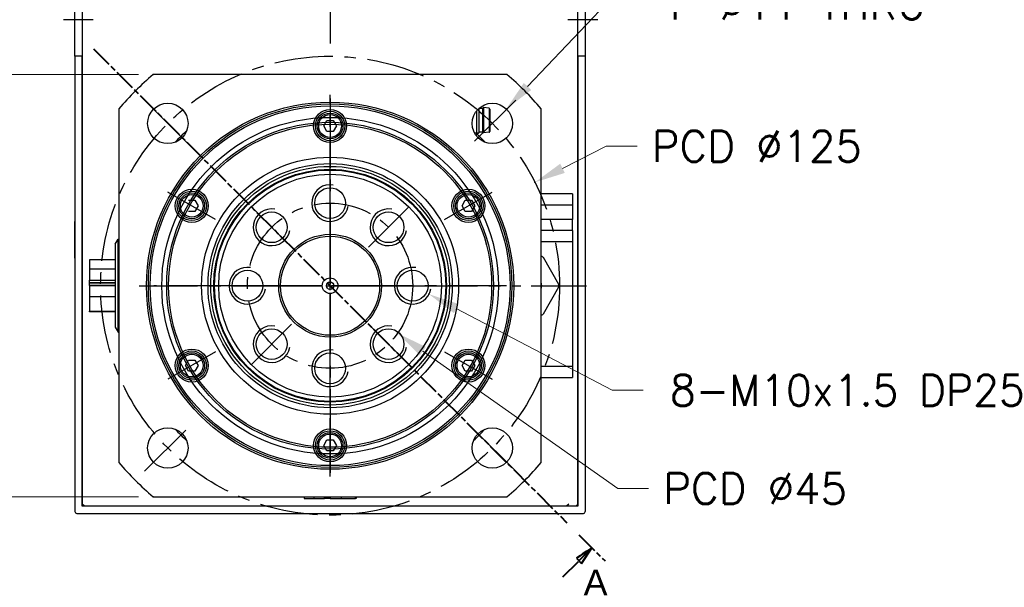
# Model space of a CAD drawing. Extents: x 47048 to 48733, y 3413 to 4601.
# Tile 6 of 22: x 48325 to 48594, y 3758 to 3912. Entities that reach past the tile are written whole.
import ezdxf

# ---------------------------------------------------------------- set-up
doc = ezdxf.new("R2010")
doc.units = 0
doc.header["$LTSCALE"] = 25.4
doc.linetypes.add('CENTER', pattern=[2, 1.25, -0.25, 0.25, -0.25])
doc.linetypes.add('CHAIN', pattern=[0.3543, 0.2362, -0.0295, 0.0591, -0.0295])
doc.layers.get('0').update_dxf_attribs({"linetype": 'CONTINUOUS'})
doc.layers.add('ATA-CENTER', color=133, linetype='CENTER')
doc.layers.add('ATA-HATCH', color=252, linetype='CONTINUOUS')
doc.layers.add('ATA-DIM', color=252, linetype='CONTINUOUS', lineweight=25)
doc.layers.add('ATA-SECTION', color=3, linetype='CHAIN', lineweight=40)
doc.styles.get("Standard").update_dxf_attribs({"font": 'simplex.shx'})
doc.styles.add('주 문자 (ISO)', font='arial.ttf')
doc.dimstyles.new('ata_A1', dxfattribs={"dimtxt": 4.2, "dimasz": 4.2, "dimexe": 2, "dimexo": 2, "dimgap": 2, "dimtad": 0, "dimtih": 1, "dimtoh": 1, "dimdec": 6, "dimdsep": 46, "dimtxsty": 'Standard', "dimcen": 0, "dimclrd": 252, "dimclre": 252, "dimclrt": 4, "dimadec": 6, "dimazin": 2, "dimtfac": 1, "dimtdec": 6, "dimtofl": 0, "dimtmove": 0, "dimatfit": 3, "dimfxl": 0, "dimtolj": 1, "dimtzin": 0, "dimlwd": 0, "dimlwe": 0, "dimarcsym": 0})

# ---------------------------------------------------------------- blocks, each defined once
blk = doc.blocks.new('*D8412')
at = {"color": 0}
for p in [(48428.05, 3842.19), (48436.91, 3837.55)]:
    blk.add_point(p, dxfattribs=at)
at = {"layer": 'ATA-DIM', "color": 252, "lineweight": 0}
for p, q in [((48486.8, 3811.37), (48444.34, 3833.64)), ((48495.21, 3811.37), (48486.8, 3811.37))]:
    blk.add_line(p, q, dxfattribs=at)
at = {"layer": 'ATA-DIM', "color": 252}
blk.add_solid([(48444.99, 3834.88), (48443.69, 3832.4), (48436.91, 3837.55)], dxfattribs=at)
at = {"layer": 'ATA-DIM', "color": 4, "ltscale": 0.2, "insert": (48552, 3811.37), "char_height": 8.4, "attachment_point": 5}
blk.add_mtext('8-M10x1.5 DP25', dxfattribs=at)
blk = doc.blocks.new('*D8409')
at = {"color": 0}
for p in [(48391.59, 3852.84), (48428.36, 3826.9)]:
    blk.add_point(p, dxfattribs=at)
at = {"layer": 'ATA-DIM', "color": 252, "lineweight": 0}
for p, q in [((48488.31, 3784.62), (48435.23, 3822.06)), ((48496.71, 3784.62), (48488.31, 3784.62))]:
    blk.add_line(p, q, dxfattribs=at)
at = {"layer": 'ATA-DIM', "color": 252}
blk.add_solid([(48436.04, 3823.2), (48434.42, 3820.91), (48428.36, 3826.9)], dxfattribs=at)
at = {"layer": 'ATA-DIM', "color": 4, "ltscale": 0.2, "insert": (48500.71, 3788.82), "char_height": 8.4, "attachment_point": 1}
blk.add_mtext('\\A1;PCD %%c45', dxfattribs=at)
blk = doc.blocks.new('*D8408')
at = {"color": 0}
for p in [(48465.77, 3868.04), (48354.19, 3811.7)]:
    blk.add_point(p, dxfattribs=at)
at = {"layer": 'ATA-DIM', "color": 252, "lineweight": 0}
for p, q in [((48485.17, 3877.84), (48473.27, 3871.83)), ((48493.57, 3877.84), (48485.17, 3877.84))]:
    blk.add_line(p, q, dxfattribs=at)
at = {"layer": 'ATA-DIM', "color": 252}
blk.add_solid([(48472.64, 3873.08), (48473.9, 3870.58), (48465.77, 3868.04)], dxfattribs=at)
at = {"layer": 'ATA-DIM', "color": 4, "ltscale": 0.2, "insert": (48497.57, 3882.04), "char_height": 8.4, "attachment_point": 1}
blk.add_mtext('\\A1;PCD %%c125', dxfattribs=at)
blk = doc.blocks.new('*D8411')
at = {"color": 0}
for p in [(48457.97, 3888.04), (48450.38, 3880.08)]:
    blk.add_point(p, dxfattribs=at)
at = {"layer": 'ATA-DIM', "color": 252, "lineweight": 0}
for p, q in [((48485.19, 3916.6), (48463.76, 3894.12)), ((48493.61, 3916.6), (48485.19, 3916.6))]:
    blk.add_line(p, q, dxfattribs=at)
at = {"layer": 'ATA-DIM', "color": 252}
blk.add_solid([(48462.75, 3895.09), (48464.78, 3893.16), (48457.97, 3888.04)], dxfattribs=at)
at = {"layer": 'ATA-DIM', "color": 4, "ltscale": 0.2, "insert": (48535.79, 3916.6), "char_height": 8.4, "attachment_point": 5}
blk.add_mtext('4-%%c11 THRU', dxfattribs=at)
blk = doc.blocks.new('DFH EH')
for p, q in [((33659.8, 3135.59), (33659.8, 3011.59)), ((33798.3, 3136.09), (33660.3, 3136.09)), ((33798.8, 3135.59), (33798.8, 3011.59)), ((33661.8, 3011.59), (33661.8, 3134.09)), ((33661.8, 3134.09), (33796.8, 3134.09)), ((33796.8, 3134.09), (33796.8, 3011.59)), ((33659.8, 3130.59), (33659.8, 3011.59)), ((33659.8, 2991.59), (33659.8, 3011.59)), ((33659.8, 3011.59), (33661.8, 3011.59)), ((33659.8, 2991.59), (33659.8, 3011.59)), ((33661.8, 3011.59), (33661.8, 2991.59)), ((33796.8, 3011.59), (33798.8, 3011.59)), ((33796.8, 2991.59), (33796.8, 3011.59)), ((33798.8, 3011.59), (33798.8, 2991.59)), ((33659.8, 2991.59), (33659.8, 2946.59)), ((33661.8, 2991.59), (33659.8, 2991.59)), ((33659.8, 2991.59), (33659.8, 2867.59)), ((33661.8, 2869.09), (33661.8, 2991.59)), ((33798.8, 2991.59), (33796.8, 2991.59)), ((33796.8, 2991.59), (33796.8, 2869.09)), ((33798.8, 2991.59), (33798.8, 2867.59)), ((33659.8, 2936.59), (33659.8, 2946.59)), ((33659.8, 2936.59), (33659.8, 2872.59)), ((33660.3, 2867.09), (33798.3, 2867.09)), ((33796.8, 2869.09), (33661.8, 2869.09))]:
    blk.add_line(p, q)
for centre, start, end in [((33660.3, 3135.59), 90, 180), ((33798.3, 3135.59), 0, 90), ((33660.3, 2867.59), 180, 270), ((33798.3, 2867.59), 270, 0)]:
    blk.add_arc(centre, 0.5, start, end)
at = {"layer": 'ATA-CENTER', "ltscale": 0.5}
for p, q in [((33656.68, 3001.59), (33664.81, 3001.59)), ((33794.06, 3001.59), (33802.19, 3001.59))]:
    blk.add_line(p, q, dxfattribs=at)
blk = doc.blocks.new('*D8407')
at = {"color": 0}
for p in [(48361.82, 3897.37), (48265.81, 3782.37), (48361.82, 3782.37)]:
    blk.add_point(p, dxfattribs=at)
at = {"layer": 'ATA-DIM', "color": 252, "lineweight": 0}
for p, q in [((48357.82, 3897.37), (48261.81, 3897.37)), ((48265.81, 3888.97), (48265.81, 3848.45)), ((48265.81, 3790.77), (48265.81, 3831.29)), ((48357.82, 3782.37), (48261.81, 3782.37))]:
    blk.add_line(p, q, dxfattribs=at)
at = {"layer": 'ATA-DIM', "color": 252}
for points in [[(48267.21, 3888.97), (48264.41, 3888.97), (48265.81, 3897.37)], [(48264.41, 3790.77), (48267.21, 3790.77), (48265.81, 3782.37)]]:
    blk.add_solid(points, dxfattribs=at)
at = {"layer": 'ATA-DIM', "color": 4, "ltscale": 0.2, "insert": (48227.54, 3844.45), "char_height": 8.4, "attachment_point": 1}
blk.add_mtext('\\A1;SQUARE 115', dxfattribs=at)

msp = doc.modelspace()

# ---------------------------------------------------------------- linework, layer by layer
for p, q in [((48342.4779187, 4044.3682262), (48342.4779187, 3780.3682262)), ((48477.4779187, 3780.3682262), (48477.4779187, 4044.3682262)), ((48458.1313194, 3897.3682262), (48361.824518, 3897.3682262)), ((48451.4779187, 3888.1682262), (48451.7279187, 3888.3682262)), ((48453.3006349, 3888.1884319), (48451.7279187, 3888.3682262)), ((48451.7279187, 3888.3682262), (48451.7279187, 3881.4682262)), ((48352.4779187, 3888.0216269), (48352.4779187, 3791.7148255)), ((48449.8644187, 3887.4820413), (48449.8644187, 3880.9182262)), ((48450.4779187, 3888.1370877), (48450.4779187, 3881.5317262)), ((48451.4779187, 3888.1682262), (48450.5125582, 3888.1682262)), ((48451.4779187, 3888.1682262), (48451.4779187, 3881.6682262)), ((48453.3006349, 3888.1884319), (48453.3006349, 3881.6480205)), ((48453.4779187, 3887.9897262), (48453.4779187, 3881.8467262)), ((48467.4779187, 3791.7148255), (48467.4779187, 3888.0216269)), ((48408.2458679, 3883.3682262), (48409.1118933, 3884.8682262)), ((48409.1118933, 3881.8682262), (48408.2458679, 3883.3682262)), ((48409.1118933, 3884.8682262), (48410.8439441, 3884.8682262)), ((48410.8439441, 3884.8682262), (48411.7099695, 3883.3682262)), ((48411.7099695, 3883.3682262), (48410.8439441, 3881.8682262)), ((48410.8439441, 3881.8682262), (48409.1118933, 3881.8682262)), ((48449.2964295, 3881.5172262), (48450.4634187, 3881.5172262)), ((48449.8644187, 3880.9182262), (48449.6594247, 3880.9182262)), ((48450.4779187, 3881.5317262), (48449.8644187, 3880.9182262)), ((48451.4779187, 3881.6682262), (48450.4779187, 3881.6682262)), ((48451.4779187, 3881.6682262), (48451.7279187, 3881.4682262)), ((48453.3006349, 3881.6480205), (48451.7279187, 3881.4682262)), ((48475.9779187, 3864.8682262), (48467.4779187, 3864.8682262)), ((48475.9779187, 3864.8682262), (48475.9779187, 3861.8682262)), ((48371.4397882, 3863.1182262), (48373.171839, 3863.1182262)), ((48373.171839, 3863.1182262), (48374.0378644, 3861.6182262)), ((48374.0378644, 3861.6182262), (48373.171839, 3860.1182262)), ((48445.9179729, 3861.6182262), (48446.7839983, 3863.1182262)), ((48446.7839983, 3860.1182262), (48445.9179729, 3861.6182262)), ((48446.7839983, 3863.1182262), (48448.5160492, 3863.1182262)), ((48448.5160492, 3863.1182262), (48449.3820746, 3861.6182262)), ((48449.3820746, 3861.6182262), (48448.5160492, 3860.1182262)), ((48467.4779187, 3861.8682262), (48475.9779187, 3861.8682262)), ((48475.9779187, 3861.8682262), (48475.9779187, 3857.8682262)), ((48373.171839, 3860.1182262), (48371.4397882, 3860.1182262)), ((48448.5160492, 3860.1182262), (48446.7839983, 3860.1182262)), ((48475.9779187, 3857.8682262), (48467.4779187, 3857.8682262)), ((48475.9779187, 3854.8682262), (48475.9779187, 3857.8682262)), ((48475.9779187, 3854.8682262), (48467.4779187, 3854.8682262)), ((48475.9779187, 3854.8682262), (48475.9779187, 3851.8682262)), ((48351.4779187, 3851.1934152), (48352.2716662, 3852.5682262)), ((48351.4779187, 3851.1934152), (48351.4779187, 3828.5430372)), ((48352.2716662, 3852.5682262), (48352.4779187, 3852.5682262)), ((48352.2716662, 3827.1682262), (48352.2716662, 3852.5682262)), ((48467.4779187, 3851.8682262), (48475.9779187, 3851.8682262)), ((48475.9779187, 3851.8682262), (48475.9779187, 3817.8682262)), ((48344.4779187, 3846.9571834), (48344.4779187, 3844.3343127)), ((48351.4779187, 3846.9571834), (48344.4779187, 3846.9571834)), ((48467.9779187, 3847.6624548), (48472.2279187, 3840.3012389)), ((48344.4779187, 3844.3343127), (48344.4779187, 3841.4006062)), ((48351.4779187, 3844.3343127), (48344.4779187, 3844.3343127)), ((48344.4779187, 3841.4006062), (48351.4779187, 3841.4006062)), ((48344.4779187, 3840.7538344), (48344.4779187, 3841.4006062)), ((48344.4779187, 3840.5722845), (48344.4779187, 3840.7538344)), ((48344.4779187, 3840.7538344), (48351.4779187, 3840.7538344)), ((48344.4779187, 3839.9255127), (48344.4779187, 3840.5722845)), ((48351.4779187, 3840.5722845), (48344.4779187, 3840.5722845)), ((48351.4779187, 3839.9255127), (48344.4779187, 3839.9255127)), ((48344.4779187, 3839.8109397), (48344.4779187, 3836.8772333)), ((48351.4779187, 3839.8109397), (48344.4779187, 3839.8109397)), ((48350.4779187, 3839.9255127), (48350.4779187, 3839.8109397)), ((48472.2279187, 3839.4352135), (48467.9779187, 3832.0739976)), ((48351.4779187, 3836.8772333), (48344.4779187, 3836.8772333)), ((48344.4779187, 3836.8772333), (48344.4779187, 3832.960819)), ((48344.4779187, 3832.779269), (48344.4779187, 3832.960819)), ((48344.4779187, 3832.960819), (48351.4779187, 3832.960819)), ((48351.4779187, 3832.779269), (48344.4779187, 3832.779269)), ((48351.4779187, 3828.5430372), (48352.2716662, 3827.1682262)), ((48352.2716662, 3827.1682262), (48352.4779187, 3827.1682262)), ((48370.5737628, 3818.1182262), (48371.4397882, 3819.6182262)), ((48371.4397882, 3819.6182262), (48373.171839, 3819.6182262)), ((48373.171839, 3819.6182262), (48374.0378644, 3818.1182262)), ((48445.9179729, 3818.1182262), (48446.7839983, 3819.6182262)), ((48446.7839983, 3819.6182262), (48448.5160492, 3819.6182262)), ((48448.5160492, 3819.6182262), (48449.3820746, 3818.1182262)), ((48371.4397882, 3816.6182262), (48370.5737628, 3818.1182262)), ((48373.171839, 3816.6182262), (48371.4397882, 3816.6182262)), ((48374.0378644, 3818.1182262), (48373.171839, 3816.6182262)), ((48446.7839983, 3816.6182262), (48445.9179729, 3818.1182262)), ((48448.5160492, 3816.6182262), (48446.7839983, 3816.6182262)), ((48449.3820746, 3818.1182262), (48448.5160492, 3816.6182262)), ((48475.9779187, 3817.8682262), (48467.4779187, 3817.8682262)), ((48475.9779187, 3817.8682262), (48475.9779187, 3814.8682262)), ((48467.4779187, 3814.8682262), (48475.9779187, 3814.8682262)), ((48408.2458679, 3796.3682262), (48409.1118933, 3797.8682262)), ((48409.1118933, 3797.8682262), (48410.8439441, 3797.8682262)), ((48410.8439441, 3797.8682262), (48411.7099695, 3796.3682262)), ((48409.1118933, 3794.8682262), (48408.2458679, 3796.3682262)), ((48410.8439441, 3794.8682262), (48409.1118933, 3794.8682262)), ((48411.7099695, 3796.3682262), (48410.8439441, 3794.8682262)), ((48361.824518, 3782.3682262), (48458.1313194, 3782.3682262)), ((48402.8889615, 3782.3682262), (48402.8889615, 3781.8682262)), ((48402.8889615, 3781.8682262), (48405.5118322, 3781.8682262)), ((48405.5118322, 3782.3682262), (48405.5118322, 3781.8682262)), ((48405.5118322, 3781.8682262), (48408.4455387, 3781.8682262)), ((48408.4455387, 3781.8682262), (48408.4455387, 3782.3682262)), ((48409.0923104, 3781.8682262), (48408.4455387, 3781.8682262)), ((48409.0923104, 3781.8682262), (48409.0923104, 3782.3682262)), ((48409.2738604, 3781.8682262), (48409.0923104, 3781.8682262)), ((48409.2738604, 3782.3682262), (48409.2738604, 3781.8682262)), ((48409.9206322, 3781.8682262), (48409.2738604, 3781.8682262)), ((48409.9206322, 3782.3682262), (48409.9206322, 3781.8682262)), ((48410.0352052, 3782.3682262), (48410.0352052, 3781.8682262)), ((48410.0352052, 3781.8682262), (48412.9689116, 3781.8682262)), ((48412.9689116, 3782.3682262), (48412.9689116, 3781.8682262)), ((48412.9689116, 3781.8682262), (48416.8853259, 3781.8682262)), ((48416.8853259, 3781.8682262), (48416.8853259, 3782.3682262)), ((48417.0668759, 3781.8682262), (48416.8853259, 3781.8682262)), ((48417.0668759, 3782.3682262), (48417.0668759, 3781.8682262)), ((48342.9779187, 3779.8682262), (48342.4779187, 3780.3682262)), ((48342.9779187, 3779.8682262), (48476.9779187, 3779.8682262)), ((48474.9779187, 3780.3682262), (48474.4779187, 3779.8682262)), ((48477.4779187, 3780.3682262), (48476.9779187, 3779.8682262))]:
    msp.add_line(p, q)
for centre, radius in [((48409.9779187, 3839.8682262), 50), ((48365.7837449, 3884.0624), 5.5), ((48409.9779187, 3839.8682262), 49.5), ((48409.9779187, 3839.8682262), 49), ((48454.1720925, 3884.0624), 5.5), ((48409.9779187, 3883.3682262), 4.5), ((48409.9779187, 3883.3682262), 4), ((48409.9779187, 3883.3682262), 3.5), ((48409.9779187, 3883.3682262), 3.1), ((48409.9779187, 3839.8682262), 44.5), ((48409.9779187, 3839.8682262), 44.5), ((48409.9779187, 3839.8682262), 44), ((48409.9779187, 3839.8682262), 44), ((48409.9779187, 3839.8682262), 35), ((48409.9779187, 3839.8682262), 35), ((48409.9779187, 3839.8682262), 33.25), ((48409.9779187, 3839.8682262), 32.500379), ((48409.9779187, 3839.8682262), 31.7), ((48409.9779187, 3839.8682262), 31.5), ((48409.9779187, 3839.8682262), 30.3452995), ((48372.3058136, 3861.6182262), 4.5), ((48372.3058136, 3861.6182262), 4), ((48372.3058136, 3861.6182262), 3.5), ((48372.3058136, 3861.6182262), 3.1), ((48409.9779187, 3862.3682262), 4.188), ((48447.6500238, 3861.6182262), 4.5), ((48447.6500238, 3861.6182262), 4), ((48447.6500238, 3861.6182262), 3.5), ((48447.6500238, 3861.6182262), 3.1), ((48394.0680161, 3855.7781288), 4.188), ((48425.8878213, 3855.7781288), 4.188), ((48409.9779187, 3839.8682262), 14), ((48409.9779187, 3839.8682262), 13.5), ((48387.4779187, 3839.8682262), 4.188), ((48432.4779187, 3839.8682262), 4.188), ((48409.9779187, 3839.8682262), 2.125), ((48409.9779187, 3839.8682262), 1), ((48394.0680161, 3823.9583236), 4.188), ((48425.8878213, 3823.9583236), 4.188), ((48372.3058136, 3818.1182262), 4.5), ((48372.3058136, 3818.1182262), 4), ((48372.3058136, 3818.1182262), 3.5), ((48372.3058136, 3818.1182262), 3.1), ((48409.9779187, 3817.3682262), 4.188), ((48447.6500238, 3818.1182262), 4.5), ((48447.6500238, 3818.1182262), 4), ((48447.6500238, 3818.1182262), 3.5), ((48447.6500238, 3818.1182262), 3.1), ((48365.7837449, 3795.6740524), 5.5), ((48409.9779187, 3796.3682262), 4.5), ((48409.9779187, 3796.3682262), 4), ((48409.9779187, 3796.3682262), 3.5), ((48454.1720925, 3795.6740524), 5.5), ((48409.9779187, 3796.3682262), 3.1)]:
    msp.add_circle(centre, radius)
for centre, radius, start, end in [((48409.9779187, 3839.8682262), 75, 129.94450519, 140.05549481), ((48409.9779187, 3839.8682262), 75, 39.94450519, 50.05549481), ((48453.2779187, 3887.9897262), 0.2, 0, 83.478211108), ((48409.9779187, 3839.8682262), 57.5, 132.809946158, 137.190053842), ((48409.9779187, 3839.8682262), 57.5, 42.809946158, 45.819824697), ((48453.2779187, 3881.8467262), 0.2, 276.521788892, 0), ((48409.9779187, 3862.3682262), 5, 80, 350), ((48394.0680161, 3855.7781288), 5, 80, 350), ((48425.8878213, 3855.7781288), 5, 80, 350), ((48387.4779187, 3839.8682262), 5, 80, 350), ((48432.4779187, 3839.8682262), 5, 80, 350), ((48462.9779187, 3839.8682262), 4.625, 346.648815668, 13.351184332), ((48394.0680161, 3823.9583236), 5, 80, 350), ((48425.8878213, 3823.9583236), 5, 80, 350), ((48409.9779187, 3817.3682262), 5, 80, 350), ((48409.9779187, 3839.8682262), 57.5, 222.809946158, 227.190053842), ((48409.9779187, 3839.8682262), 57.5, 312.809946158, 317.190053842), ((48409.9779187, 3839.8682262), 75, 219.94450519, 230.05549481), ((48409.9779187, 3839.8682262), 75, 309.94450519, 320.05549481)]:
    msp.add_arc(centre, radius, start, end)
for points, knots in [([(48467.4779205, 3847.9511289), (48467.5203514, 3847.9266314), (48467.5621237, 3847.9025142), (48467.7222182, 3847.8100836), (48467.8498754, 3847.7363806), (48467.9779187, 3847.6624548)], [0.541100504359, 0.541100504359, 0.541100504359, 0.541100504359, 0.55523231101, 0.55523231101, 0.596558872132, 0.596558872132, 0.596558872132, 0.596558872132]), ([(48472.2279187, 3840.3012389), (48472.2279187, 3840.1533873), (48472.2279187, 3840.0059814), (48472.2279187, 3839.730471), (48472.2279187, 3839.5830651), (48472.2279187, 3839.4352135)], [0.513905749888, 0.513905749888, 0.513905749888, 0.513905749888, 0.55523231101, 0.55523231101, 0.596558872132, 0.596558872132, 0.596558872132, 0.596558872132]), ([(48467.9779187, 3832.0739976), (48467.8498754, 3832.0000718), (48467.7222182, 3831.9263688), (48467.5621237, 3831.8339382), (48467.5203514, 3831.809821), (48467.4779205, 3831.7853235)], [0.513905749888, 0.513905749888, 0.513905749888, 0.513905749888, 0.55523231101, 0.55523231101, 0.569364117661, 0.569364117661, 0.569364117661, 0.569364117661])]:
    msp.add_open_spline(points, degree=3, knots=knots)
at = {"layer": 'ATA-CENTER', "ltscale": 0.5}
for p, q in [((48409.9779187, 4048.6767297), (48409.9779187, 3903.0597227)), ((48409.9779187, 3787.8932262), (48409.9779187, 3891.8432262)), ((48372.1477059, 3877.698439), (48359.4197838, 3890.4263611)), ((48409.9779187, 3890.8682262), (48409.9779187, 3875.8682262)), ((48460.5360535, 3890.4263611), (48447.8081315, 3877.698439)), ((48409.9779187, 3887.8682262), (48409.9779187, 3791.8682262)), ((48409.9779187, 3887.8682262), (48409.9779187, 3791.8682262)), ((48409.9779187, 3854.6802262), (48409.9779187, 3870.0562262)), ((48378.8010042, 3857.8682262), (48365.8106231, 3865.3682262)), ((48441.1548332, 3857.8682262), (48454.1452143, 3865.3682262)), ((48399.504253, 3850.3418918), (48388.6317792, 3861.2143657)), ((48420.4515843, 3850.3418918), (48431.3240582, 3861.2143657)), ((48409.9779187, 3821.7557262), (48409.9779187, 3857.9807262)), ((48409.9779187, 3856.8682262), (48409.9779187, 3822.8682262)), ((48358.0029187, 3839.8682262), (48461.9529187, 3839.8682262)), ((48457.9779187, 3839.8682262), (48361.9779187, 3839.8682262)), ((48457.9779187, 3839.8682262), (48361.9779187, 3839.8682262)), ((48395.1659187, 3839.8682262), (48379.7899187, 3839.8682262)), ((48391.8654187, 3839.8682262), (48428.0904187, 3839.8682262)), ((48426.9779187, 3839.8682262), (48392.9779187, 3839.8682262)), ((48424.7899187, 3839.8682262), (48440.1659187, 3839.8682262)), ((48464.7692032, 3839.8682262), (48479.7692032, 3839.8682262)), ((48399.504253, 3829.3945606), (48388.6317792, 3818.5220867)), ((48420.4515843, 3829.3945606), (48431.3240582, 3818.5220867)), ((48409.9779187, 3809.6802262), (48409.9779187, 3825.0562262)), ((48378.8010042, 3821.8682262), (48365.8106231, 3814.3682262)), ((48441.1548332, 3821.8682262), (48454.1452143, 3814.3682262)), ((48409.9779187, 3803.8682262), (48409.9779187, 3788.8682262)), ((48359.4197838, 3789.3100913), (48372.1477059, 3802.0380134)), ((48460.5360535, 3789.3100913), (48447.8081315, 3802.0380134))]:
    msp.add_line(p, q, dxfattribs=at)
for radius in [62.5, 22.5]:
    msp.add_circle((48409.9779187, 3839.8682262), radius, dxfattribs=at)
at = {"layer": 'ATA-HATCH', "ltscale": 0.2}
msp.add_circle((48409.9779187, 3839.8682262), 45.835, dxfattribs=at)
at = {"layer": 'ATA-SECTION'}
for p, q in [((48345.5190509, 3904.42367), (48474.4367864, 3775.3127824)), ((48477.7319559, 3772.0126759), (48484.8480039, 3764.8859662)), ((48481.2899799, 3768.449321), (48477.0452231, 3765.6240706)), ((48477.7518004, 3764.9164347), (48481.2899799, 3768.449321)), ((48478.4583777, 3764.2087988), (48481.2899799, 3768.449321)), ((48473.3670793, 3760.5382732), (48477.7518004, 3764.9164347)), ((48477.0452231, 3765.6240706), (48478.4583777, 3764.2087988))]:
    msp.add_line(p, q, dxfattribs=at)
at = {"layer": 'ATA-SECTION', "flags": 128}
msp.add_lwpolyline([(48478.4583735, 3764.2087976), (48481.2899756, 3768.4493295), (48477.0452189, 3765.6240694), (48478.4583735, 3764.2087976)], dxfattribs=at)
at = {"layer": 'ATA-SECTION'}
msp.add_solid([(48478.4583735, 3764.2087976), (48481.2899756, 3768.4493295), (48477.0452189, 3765.6240694), (48478.4583735, 3764.2087976)], dxfattribs=at)

# ---------------------------------------------------------------- block references
at = {"ltscale": 0.2}
msp.add_blockref('DFH EH', (14680.6825654, 910.7732287), dxfattribs=at)

# ---------------------------------------------------------------- texts
at = {"layer": 'ATA-SECTION', "insert": (48479.0206064, 3755.5316177), "char_height": 6.9999999, "attachment_point": 7, "style": '주 문자 (ISO)'}
msp.add_mtext('A', dxfattribs=at)

# ---------------------------------------------------------------- dimensions: what is measured, and where the dimension line sits
at = {"layer": 'ATA-DIM'}
for p1, p2, text, override, picture, middle in [((48450.3770381, 3880.0815004), (48457.967147, 3888.0432996), '4-<> THRU', {"dimscale": 2, "dimtp": 0.1, "dimtm": 0.1, "dimtfac": 0.71, "dimtdec": 3, "dimtolj": 0, "dimtzin": 8}, '*D8411', (48535.7888199, 3916.5980276)), ((48354.1875256, 3811.6958632), (48465.7683118, 3868.0405892), 'PCD <>', {"dimscale": 2, "dimdec": 3, "dimtol": 0, "dimlim": 0, "dimtp": 0, "dimtm": 0, "dimtfac": 0.857143, "dimtdec": 2, "dimtolj": 1, "dimtzin": 0}, '*D8408', (48527.7692605, 3877.8374474)), ((48391.5912948, 3852.8367289), (48428.3645426, 3826.8997235), 'PCD <>', {"dimscale": 2, "dimdec": 3, "dimtol": 0, "dimlim": 0, "dimtp": 0, "dimtm": 0, "dimtfac": 0.857143, "dimtdec": 2, "dimtolj": 1, "dimtzin": 0}, '*D8409', (48527.7176115, 3784.6176967)), ((48428.0502445, 3842.1910911), (48436.9055929, 3837.5453613), '8-M10x1.5 DP25', {"dimscale": 2, "dimtp": 0.1, "dimtm": 0.1, "dimtfac": 0.71, "dimtdec": 3, "dimtolj": 0, "dimtzin": 8}, '*D8412', (48552.0017845, 3811.3686131))]:
    dim = msp.add_diameter_dim_2p(p1=p1, p2=p2, text=text, dimstyle='ata_A1', override=override, dxfattribs=at)
    dim.commit()
    dim.dimension.update_dxf_attribs({"geometry": picture, "text_midpoint": middle, "dimtype": 163})
dim = msp.add_linear_dim(base=(48265.8069104, 3782.3682262), p1=(48361.824518, 3897.3682262), p2=(48361.824518, 3782.3682262), angle=90, text='SQUARE <>', dimstyle='ata_A1', override={"dimscale": 2, "dimdec": 3, "dimtfac": 0.857143, "dimtdec": 2}, dxfattribs=at)
dim.commit()
dim.dimension.update_dxf_attribs({"geometry": '*D8407', "text_midpoint": (48265.8069104, 3839.8682262), "dimtype": 160})

doc.saveas('drawing.dxf')
